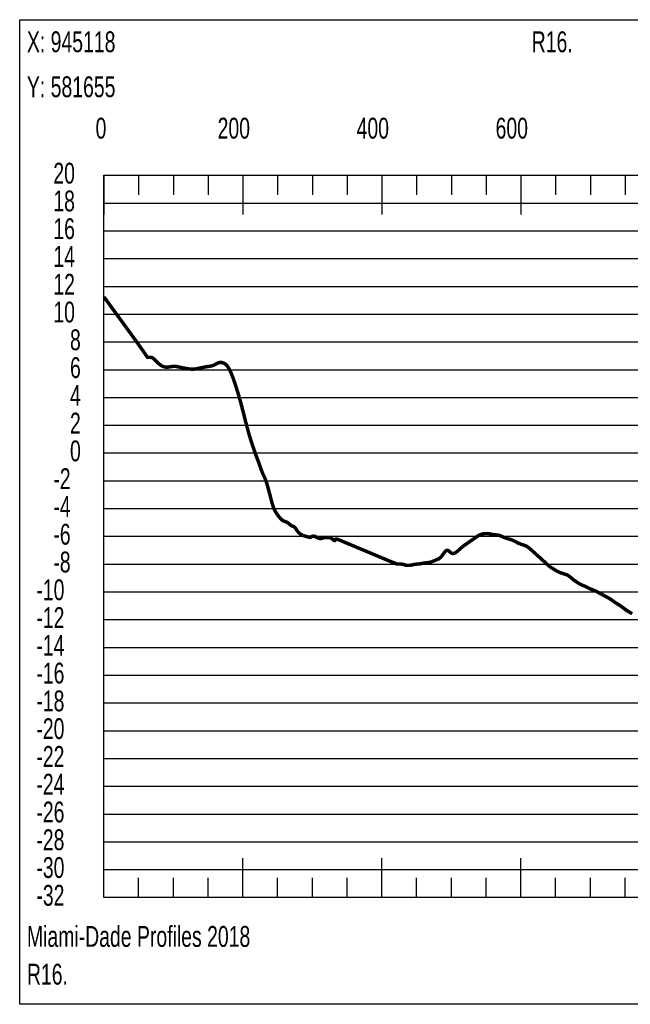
# Model space of a CAD drawing. Header units: inches. Extents: x 471865 to 538526, y 1054316 to 1102451.
# Tile 16 of 114: x 476141 to 477020, y 1074492 to 1075910. Entities that reach past the tile are written whole.
import ezdxf

# ---------------------------------------------------------------- set-up
doc = ezdxf.new("R2010")
doc.units = ezdxf.units.IN
doc.header["$MEASUREMENT"] = 0
for name, color, linetype in [('LABELS', 7, 'Continuous'), ('X_Gr1', 7, 'Continuous'), ('XSECTION', 7, 'Continuous')]:
    doc.layers.add(name, color=color, linetype=linetype)
doc.styles.get("Standard").update_dxf_attribs({"font": 'arial.ttf'})

msp = doc.modelspace()

# ---------------------------------------------------------------- linework, layer by layer
at = {"layer": 'X_Gr1', "color": 6, "linetype": 'Continuous', "lineweight": 18, "true_color": 0xff00ff, "transparency": 33554687, "const_width": 5}
msp.add_lwpolyline([(476262.5, 1075510.7), (476263.9, 1075508.9), (476267.6, 1075503.8), (476273.1, 1075496.2), (476279.9, 1075486.9), (476287.4, 1075476.6), (476295.1, 1075466), (476302.5, 1075455.8), (476308.9, 1075446.9), (476314, 1075439.7), (476317.9, 1075434.2), (476320.7, 1075430.2), (476322.6, 1075427.4), (476323.8, 1075425.6), (476324.6, 1075424.5), (476325, 1075424), (476325.3, 1075423.8), (476325.7, 1075423.7), (476326.1, 1075423.6), (476326.6, 1075423.6), (476327.1, 1075423.6), (476327.7, 1075423.6), (476328.3, 1075423.7), (476328.8, 1075423.7), (476329.4, 1075423.7), (476329.9, 1075423.7), (476330.4, 1075423.7), (476330.9, 1075423.5), (476331.5, 1075423.4), (476332.1, 1075423.1), (476332.7, 1075422.7), (476333.4, 1075422.2), (476334.1, 1075421.6), (476335, 1075420.8), (476336, 1075419.8), (476337, 1075418.8), (476338.1, 1075417.8), (476339.2, 1075416.7), (476340.4, 1075415.6), (476341.5, 1075414.5), (476342.7, 1075413.5), (476343.9, 1075412.6), (476345.1, 1075411.9), (476346.3, 1075411.2), (476347.5, 1075410.6), (476348.6, 1075410.2), (476349.9, 1075409.8), (476351.1, 1075409.6), (476352.3, 1075409.5), (476353.6, 1075409.5), (476354.9, 1075409.6), (476356.2, 1075409.8), (476357.5, 1075410), (476358.8, 1075410.2), (476360.2, 1075410.4), (476361.5, 1075410.6), (476362.9, 1075410.7), (476364.3, 1075410.7), (476365.7, 1075410.6), (476367.1, 1075410.4), (476368.5, 1075410.1), (476369.9, 1075409.8), (476371.3, 1075409.5), (476372.7, 1075409.2), (476374.1, 1075408.9), (476375.4, 1075408.6), (476376.8, 1075408.3), (476378.1, 1075408.1), (476379.4, 1075407.8), (476380.6, 1075407.6), (476381.8, 1075407.4), (476383, 1075407.2), (476384.1, 1075407.1), (476385.2, 1075406.9), (476386.2, 1075406.8), (476387.2, 1075406.7), (476388.2, 1075406.6), (476389.1, 1075406.6), (476390.1, 1075406.6), (476391.1, 1075406.6), (476392.1, 1075406.7), (476393.2, 1075406.8), (476394.3, 1075406.9), (476395.5, 1075407.1), (476396.6, 1075407.4), (476397.8, 1075407.6), (476399, 1075407.9), (476400.3, 1075408.1), (476401.5, 1075408.4), (476402.7, 1075408.7), (476403.9, 1075408.9), (476405.1, 1075409.2), (476406.3, 1075409.4), (476407.5, 1075409.7), (476408.8, 1075409.9), (476410, 1075410.1), (476411.2, 1075410.3), (476412.4, 1075410.5), (476413.6, 1075410.7), (476414.8, 1075410.8), (476416, 1075411.1), (476417.2, 1075411.3), (476418.3, 1075411.6), (476419.4, 1075411.9), (476420.4, 1075412.3), (476421.4, 1075412.7), (476422.3, 1075413.2), (476423.2, 1075413.7), (476424.1, 1075414.3), (476425, 1075414.8), (476426, 1075415.2), (476426.9, 1075415.7), (476427.9, 1075416), (476428.9, 1075416.2), (476430, 1075416.3), (476431.1, 1075416.3), (476432.2, 1075416.2), (476433.4, 1075415.9), (476434.5, 1075415.5), (476435.6, 1075415), (476436.7, 1075414.3), (476437.8, 1075413.5), (476438.8, 1075412.5), (476439.8, 1075411.4), (476440.8, 1075410), (476441.8, 1075408.5), (476442.8, 1075406.9), (476443.8, 1075405), (476444.7, 1075402.9), (476445.7, 1075400.6), (476446.7, 1075398.2), (476447.7, 1075395.5), (476448.8, 1075392.7), (476449.8, 1075389.8), (476450.8, 1075386.8), (476451.8, 1075383.8), (476452.8, 1075380.6), (476453.8, 1075377.4), (476454.8, 1075374.2), (476455.8, 1075370.9), (476456.8, 1075367.5), (476457.8, 1075364.1), (476458.8, 1075360.6), (476459.8, 1075357), (476460.8, 1075353.3), (476461.7, 1075349.5), (476462.7, 1075345.7), (476463.7, 1075341.8), (476464.7, 1075337.8), (476465.7, 1075333.9), (476466.7, 1075330.1), (476467.7, 1075326.2), (476468.7, 1075322.5), (476469.7, 1075318.9), (476470.6, 1075315.4), (476471.6, 1075312), (476472.6, 1075308.7), (476473.6, 1075305.4), (476474.6, 1075302.2), (476475.6, 1075299.1), (476476.7, 1075295.9), (476477.7, 1075292.8), (476478.8, 1075289.8), (476479.9, 1075286.8), (476480.9, 1075283.8), (476482, 1075280.9), (476483, 1075278.1), (476484, 1075275.4), (476485, 1075272.8), (476485.9, 1075270.4), (476486.7, 1075268), (476487.5, 1075265.8), (476488.2, 1075263.7), (476488.9, 1075261.8), (476489.6, 1075260), (476490.3, 1075258.3), (476490.9, 1075256.7), (476491.5, 1075255.3), (476492.1, 1075254), (476492.7, 1075252.7), (476493.3, 1075251.5), (476493.9, 1075250.1), (476494.5, 1075248.7), (476495.1, 1075247.2), (476495.7, 1075245.4), (476496.4, 1075243.4), (476497.1, 1075241.3), (476497.8, 1075238.9), (476498.5, 1075236.4), (476499.2, 1075233.8), (476499.9, 1075231.2), (476500.6, 1075228.5), (476501.3, 1075225.8), (476502, 1075223.2), (476502.7, 1075220.6), (476503.3, 1075218.1), (476504, 1075215.6), (476504.6, 1075213.3), (476505.3, 1075211.2), (476505.9, 1075209.1), (476506.5, 1075207.3), (476507.2, 1075205.7), (476507.9, 1075204.2), (476508.5, 1075202.9), (476509.2, 1075201.7), (476509.9, 1075200.6), (476510.6, 1075199.5), (476511.2, 1075198.5), (476511.9, 1075197.6), (476512.6, 1075196.6), (476513.3, 1075195.7), (476513.9, 1075194.8), (476514.6, 1075193.9), (476515.3, 1075193), (476515.9, 1075192.2), (476516.6, 1075191.5), (476517.2, 1075190.8), (476517.8, 1075190.2), (476518.5, 1075189.7), (476519.1, 1075189.2), (476519.7, 1075188.8), (476520.3, 1075188.4), (476520.9, 1075188.1), (476521.5, 1075187.8), (476522.1, 1075187.6), (476522.7, 1075187.4), (476523.3, 1075187.1), (476523.9, 1075186.9), (476524.5, 1075186.7), (476525.1, 1075186.5), (476525.8, 1075186.2), (476526.4, 1075185.9), (476527, 1075185.5), (476527.6, 1075185), (476528.3, 1075184.5), (476528.9, 1075184), (476529.5, 1075183.4), (476530.1, 1075182.9), (476530.7, 1075182.3), (476531.4, 1075181.9), (476532, 1075181.5), (476532.6, 1075181.1), (476533.2, 1075180.9), (476533.8, 1075180.6), (476534.4, 1075180.4), (476535, 1075180.1), (476535.6, 1075179.9), (476536.2, 1075179.5), (476536.8, 1075179.1), (476537.4, 1075178.5), (476537.9, 1075177.9), (476538.4, 1075177.1), (476539, 1075176.4), (476539.5, 1075175.5), (476540, 1075174.7), (476540.6, 1075173.9), (476541.1, 1075173.2), (476541.6, 1075172.5), (476542.2, 1075171.9), (476542.7, 1075171.3), (476543.3, 1075170.7), (476543.8, 1075170.3), (476544.4, 1075169.8), (476545, 1075169.4), (476545.5, 1075169), (476546.1, 1075168.6), (476546.7, 1075168.3), (476547.2, 1075168), (476547.8, 1075167.7), (476548.4, 1075167.4), (476549, 1075167.2), (476549.6, 1075166.9), (476550.2, 1075166.7), (476550.8, 1075166.5), (476551.4, 1075166.3), (476552, 1075166.2), (476552.6, 1075166), (476553.3, 1075165.8), (476553.9, 1075165.7), (476554.5, 1075165.5), (476555.1, 1075165.3), (476555.7, 1075165.2), (476556.3, 1075165), (476556.9, 1075164.8), (476557.5, 1075164.7), (476558, 1075164.6), (476558.6, 1075164.6), (476559.1, 1075164.6), (476559.7, 1075164.7), (476560.2, 1075164.8), (476560.7, 1075165), (476561.2, 1075165.3), (476561.8, 1075165.5), (476562.3, 1075165.8), (476562.8, 1075166), (476563.3, 1075166.1), (476563.9, 1075166.2), (476564.4, 1075166.2), (476565, 1075166.1), (476565.6, 1075165.9), (476566.2, 1075165.7), (476566.8, 1075165.4), (476567.5, 1075165), (476568.1, 1075164.7), (476568.8, 1075164.4), (476569.5, 1075164), (476570.2, 1075163.7), (476570.9, 1075163.4), (476571.6, 1075163.2), (476572.3, 1075163), (476573, 1075162.8), (476573.7, 1075162.7), (476574.4, 1075162.7), (476575.1, 1075162.8), (476575.8, 1075162.9), (476576.5, 1075163.1), (476577.1, 1075163.3), (476577.8, 1075163.5), (476578.5, 1075163.8), (476579.1, 1075164), (476579.7, 1075164.1), (476580.4, 1075164.2), (476581, 1075164.2), (476581.7, 1075164.2), (476582.3, 1075164.2), (476582.9, 1075164.1), (476583.5, 1075164.1), (476584.1, 1075164), (476584.7, 1075164), (476585.3, 1075164), (476585.9, 1075164), (476586.4, 1075164), (476587, 1075164), (476587.6, 1075164), (476588.1, 1075163.8), (476588.8, 1075163.6), (476589.4, 1075163.3), (476590.1, 1075162.9), (476590.7, 1075162.4), (476591.4, 1075161.8), (476592.1, 1075161.2), (476592.7, 1075160.7), (476593.3, 1075160.2), (476593.8, 1075159.9), (476594.2, 1075159.7), (476594.6, 1075159.7), (476594.8, 1075159.9), (476595.1, 1075160.1), (476595.3, 1075160.5), (476595.5, 1075160.8), (476595.7, 1075161.2), (476596, 1075161.5), (476596.3, 1075161.8), (476596.8, 1075161.9), (476597.3, 1075161.9), (476597.9, 1075161.8), (476598.5, 1075161.6), (476599.2, 1075161.4), (476600, 1075161.1), (476600.8, 1075160.8), (476601.5, 1075160.5), (476602.3, 1075160.1), (476603.1, 1075159.8), (476603.9, 1075159.5), (476604.7, 1075159.2), (476605.4, 1075158.8), (476606.2, 1075158.5), (476607, 1075158.2), (476607.8, 1075157.8), (476608.6, 1075157.5), (476609.4, 1075157.2), (476610.1, 1075156.9), (476610.9, 1075156.5), (476611.7, 1075156.2), (476612.5, 1075155.9), (476613.3, 1075155.5), (476614.1, 1075155.2), (476614.8, 1075154.9), (476615.6, 1075154.6), (476616.4, 1075154.2), (476617.2, 1075153.9), (476618, 1075153.6), (476618.7, 1075153.2), (476619.5, 1075152.9), (476620.3, 1075152.6), (476621.1, 1075152.3), (476621.9, 1075151.9), (476622.7, 1075151.6), (476623.4, 1075151.3), (476624.2, 1075150.9), (476625, 1075150.6), (476625.8, 1075150.3), (476626.6, 1075150), (476627.4, 1075149.6), (476628.1, 1075149.3), (476628.9, 1075149), (476629.7, 1075148.7), (476630.5, 1075148.3), (476631.3, 1075148), (476632, 1075147.7), (476632.8, 1075147.3), (476633.6, 1075147), (476634.4, 1075146.7), (476635.2, 1075146.4), (476636, 1075146), (476636.7, 1075145.7), (476637.5, 1075145.4), (476638.3, 1075145), (476639.1, 1075144.7), (476639.9, 1075144.4), (476640.6, 1075144.1), (476641.4, 1075143.7), (476642.2, 1075143.4), (476643, 1075143.1), (476643.8, 1075142.7), (476644.6, 1075142.4), (476645.3, 1075142.1), (476646.1, 1075141.8), (476646.9, 1075141.4), (476647.7, 1075141.1), (476648.5, 1075140.8), (476649.2, 1075140.4), (476650, 1075140.1), (476650.8, 1075139.8), (476651.6, 1075139.5), (476652.4, 1075139.1), (476653.2, 1075138.8), (476653.9, 1075138.5), (476654.7, 1075138.1), (476655.5, 1075137.8), (476656.3, 1075137.5), (476657.1, 1075137.2), (476657.8, 1075136.8), (476658.6, 1075136.5), (476659.4, 1075136.2), (476660.2, 1075135.9), (476661, 1075135.5), (476661.8, 1075135.2), (476662.5, 1075134.9), (476663.3, 1075134.5), (476664.1, 1075134.2), (476664.9, 1075133.9), (476665.7, 1075133.6), (476666.5, 1075133.2), (476667.2, 1075132.9), (476668, 1075132.6), (476668.8, 1075132.2), (476669.6, 1075131.9), (476670.4, 1075131.6), (476671.1, 1075131.3), (476671.9, 1075130.9), (476672.7, 1075130.6), (476673.5, 1075130.3), (476674.3, 1075130), (476675.1, 1075129.7), (476675.8, 1075129.3), (476676.6, 1075129), (476677.4, 1075128.8), (476678.2, 1075128.5), (476678.9, 1075128.2), (476679.6, 1075127.9), (476680.3, 1075127.7), (476680.9, 1075127.5), (476681.4, 1075127.2), (476681.9, 1075127), (476682.2, 1075126.9), (476682.5, 1075126.7), (476682.8, 1075126.6), (476683, 1075126.4), (476683.2, 1075126.3), (476683.4, 1075126.2), (476683.7, 1075126.1), (476684.1, 1075126.1), (476684.5, 1075126), (476685, 1075126), (476685.6, 1075126), (476686.2, 1075125.9), (476686.8, 1075125.9), (476687.4, 1075125.9), (476687.9, 1075125.9), (476688.4, 1075125.9), (476688.8, 1075125.9), (476689.1, 1075125.9), (476689.5, 1075125.9), (476689.7, 1075125.9), (476690, 1075125.9), (476690.3, 1075125.9), (476690.6, 1075125.8), (476691, 1075125.8), (476691.4, 1075125.7), (476691.9, 1075125.6), (476692.4, 1075125.5), (476692.9, 1075125.4), (476693.5, 1075125.3), (476694, 1075125.2), (476694.5, 1075125.1), (476694.9, 1075125), (476695.3, 1075124.8), (476695.7, 1075124.7), (476696, 1075124.6), (476696.3, 1075124.5), (476696.7, 1075124.4), (476697, 1075124.3), (476697.4, 1075124.2), (476697.9, 1075124.1), (476698.4, 1075124), (476699.1, 1075124), (476699.7, 1075124), (476700.4, 1075124), (476701.2, 1075124), (476702, 1075124.1), (476702.8, 1075124.1), (476703.6, 1075124.3), (476704.5, 1075124.4), (476705.3, 1075124.6), (476706.1, 1075124.7), (476706.9, 1075124.9), (476707.8, 1075125.1), (476708.6, 1075125.3), (476709.5, 1075125.5), (476710.3, 1075125.6), (476711.1, 1075125.7), (476712, 1075125.8), (476712.8, 1075125.9), (476713.7, 1075125.9), (476714.6, 1075126), (476715.4, 1075126.1), (476716.3, 1075126.1), (476717.2, 1075126.3), (476718.1, 1075126.4), (476719, 1075126.6), (476719.9, 1075126.7), (476720.8, 1075126.9), (476721.7, 1075127.1), (476722.6, 1075127.3), (476723.5, 1075127.5), (476724.4, 1075127.6), (476725.4, 1075127.7), (476726.3, 1075127.8), (476727.2, 1075127.9), (476728.2, 1075128), (476729.1, 1075128.1), (476730.1, 1075128.2), (476731.1, 1075128.4), (476732, 1075128.6), (476733, 1075128.9), (476734, 1075129.2), (476734.9, 1075129.6), (476735.9, 1075130), (476736.9, 1075130.4), (476737.9, 1075130.8), (476738.8, 1075131.2), (476739.8, 1075131.6), (476740.8, 1075132), (476741.7, 1075132.3), (476742.7, 1075132.7), (476743.7, 1075133.2), (476744.6, 1075133.7), (476745.6, 1075134.4), (476746.6, 1075135.2), (476747.6, 1075136.3), (476748.6, 1075137.5), (476749.7, 1075138.8), (476750.7, 1075140.3), (476751.7, 1075141.7), (476752.7, 1075143), (476753.7, 1075144.1), (476754.7, 1075145), (476755.6, 1075145.6), (476756.5, 1075145.8), (476757.4, 1075145.6), (476758.2, 1075145.2), (476759, 1075144.6), (476759.8, 1075143.9), (476760.6, 1075143.2), (476761.4, 1075142.5), (476762.2, 1075141.9), (476763, 1075141.5), (476763.9, 1075141.3), (476764.7, 1075141.2), (476765.6, 1075141.3), (476766.5, 1075141.5), (476767.4, 1075141.9), (476768.3, 1075142.3), (476769.3, 1075142.9), (476770.2, 1075143.6), (476771.1, 1075144.3), (476772.1, 1075145.1), (476773, 1075146), (476773.9, 1075146.8), (476774.9, 1075147.7), (476775.7, 1075148.5), (476776.6, 1075149.3), (476777.5, 1075150), (476778.3, 1075150.7), (476779.1, 1075151.3), (476779.8, 1075151.9), (476780.6, 1075152.5), (476781.3, 1075153), (476782.1, 1075153.5), (476782.8, 1075154), (476783.6, 1075154.5), (476784.3, 1075155.1), (476785, 1075155.6), (476785.8, 1075156.1), (476786.5, 1075156.6), (476787.3, 1075157.1), (476788, 1075157.6), (476788.7, 1075158.1), (476789.5, 1075158.7), (476790.2, 1075159.2), (476790.9, 1075159.7), (476791.7, 1075160.2), (476792.4, 1075160.7), (476793.2, 1075161.2), (476793.9, 1075161.7), (476794.6, 1075162.3), (476795.4, 1075162.8), (476796.1, 1075163.3), (476796.8, 1075163.8), (476797.5, 1075164.3), (476798.2, 1075164.7), (476798.8, 1075165.2), (476799.4, 1075165.6), (476799.9, 1075165.9), (476800.4, 1075166.3), (476800.9, 1075166.6), (476801.3, 1075166.8), (476801.7, 1075167.1), (476802.1, 1075167.3), (476802.5, 1075167.6), (476803, 1075167.8), (476803.5, 1075168), (476804.1, 1075168.2), (476804.7, 1075168.5), (476805.4, 1075168.7), (476806.1, 1075168.9), (476806.9, 1075169.1), (476807.7, 1075169.3), (476808.5, 1075169.5), (476809.4, 1075169.6), (476810.2, 1075169.7), (476811.1, 1075169.8), (476812, 1075169.8), (476812.9, 1075169.8), (476813.8, 1075169.8), (476814.7, 1075169.8), (476815.6, 1075169.7), (476816.5, 1075169.6), (476817.4, 1075169.5), (476818.3, 1075169.3), (476819.2, 1075169.1), (476820.1, 1075168.9), (476821.1, 1075168.7), (476822, 1075168.6), (476822.9, 1075168.4), (476823.8, 1075168.3), (476824.8, 1075168.1), (476825.7, 1075168.1), (476826.6, 1075168), (476827.6, 1075167.9), (476828.5, 1075167.8), (476829.4, 1075167.6), (476830.4, 1075167.5), (476831.3, 1075167.3), (476832.2, 1075167), (476833.1, 1075166.6), (476834, 1075166.3), (476834.9, 1075165.9), (476835.8, 1075165.5), (476836.7, 1075165.1), (476837.6, 1075164.6), (476838.5, 1075164.3), (476839.4, 1075163.9), (476840.3, 1075163.6), (476841.2, 1075163.3), (476842.1, 1075163), (476842.9, 1075162.7), (476843.8, 1075162.4), (476844.6, 1075162.2), (476845.5, 1075161.9), (476846.3, 1075161.7), (476847.2, 1075161.4), (476848, 1075161.2), (476848.8, 1075160.9), (476849.6, 1075160.6), (476850.5, 1075160.3), (476851.3, 1075160), (476852.1, 1075159.6), (476852.8, 1075159.2), (476853.6, 1075158.8), (476854.4, 1075158.4), (476855.2, 1075157.9), (476856, 1075157.5), (476856.8, 1075157.1), (476857.6, 1075156.6), (476858.4, 1075156.3), (476859.1, 1075155.9), (476859.9, 1075155.6), (476860.7, 1075155.3), (476861.5, 1075155), (476862.3, 1075154.7), (476863.1, 1075154.4), (476863.9, 1075154.2), (476864.7, 1075153.9), (476865.5, 1075153.7), (476866.3, 1075153.4), (476867.1, 1075153.1), (476868, 1075152.8), (476868.8, 1075152.5), (476869.6, 1075152.1), (476870.4, 1075151.7), (476871.2, 1075151.3), (476872.1, 1075150.7), (476872.9, 1075150.1), (476873.8, 1075149.5), (476874.6, 1075148.8), (476875.4, 1075148.1), (476876.3, 1075147.4), (476877.1, 1075146.7), (476878, 1075145.9), (476878.8, 1075145.2), (476879.6, 1075144.4), (476880.4, 1075143.7), (476881.2, 1075142.9), (476882, 1075142.2), (476882.8, 1075141.5), (476883.6, 1075140.8), (476884.4, 1075140.1), (476885.1, 1075139.4), (476885.9, 1075138.7), (476886.6, 1075138), (476887.3, 1075137.4), (476888, 1075136.7), (476888.7, 1075136.1), (476889.5, 1075135.5), (476890.2, 1075134.8), (476890.9, 1075134.2), (476891.6, 1075133.5), (476892.3, 1075132.9), (476893, 1075132.3), (476893.7, 1075131.6), (476894.4, 1075131), (476895.1, 1075130.3), (476895.8, 1075129.7), (476896.5, 1075129.1), (476897.2, 1075128.4), (476897.9, 1075127.8), (476898.6, 1075127.2), (476899.2, 1075126.6), (476899.8, 1075126), (476900.4, 1075125.5), (476901, 1075125), (476901.5, 1075124.5), (476902, 1075124.1), (476902.5, 1075123.7), (476902.9, 1075123.3), (476903.4, 1075122.9), (476903.9, 1075122.5), (476904.4, 1075122.1), (476905, 1075121.7), (476905.6, 1075121.3), (476906.3, 1075120.8), (476907, 1075120.4), (476907.8, 1075119.9), (476908.5, 1075119.4), (476909.3, 1075118.9), (476910.2, 1075118.4), (476911, 1075117.9), (476911.8, 1075117.4), (476912.6, 1075116.9), (476913.5, 1075116.4), (476914.3, 1075116), (476915.1, 1075115.5), (476915.9, 1075115.1), (476916.8, 1075114.6), (476917.6, 1075114.3), (476918.4, 1075113.9), (476919.3, 1075113.6), (476920.1, 1075113.3), (476920.9, 1075113), (476921.7, 1075112.7), (476922.6, 1075112.4), (476923.4, 1075112.2), (476924.2, 1075111.9), (476925.1, 1075111.7), (476925.9, 1075111.4), (476926.7, 1075111.1), (476927.6, 1075110.8), (476928.4, 1075110.5), (476929.2, 1075110.1), (476930, 1075109.7), (476930.8, 1075109.3), (476931.6, 1075108.7), (476932.4, 1075108.1), (476933.2, 1075107.5), (476933.9, 1075106.9), (476934.7, 1075106.2), (476935.5, 1075105.6), (476936.3, 1075104.9), (476937, 1075104.3), (476937.8, 1075103.6), (476938.5, 1075103.1), (476939.3, 1075102.5), (476940.1, 1075102), (476940.8, 1075101.4), (476941.6, 1075100.9), (476942.4, 1075100.4), (476943.1, 1075099.9), (476943.9, 1075099.4), (476944.6, 1075098.9), (476945.4, 1075098.4), (476946.2, 1075098), (476946.9, 1075097.5), (476947.7, 1075097.1), (476948.5, 1075096.6), (476949.3, 1075096.3), (476950.1, 1075095.9), (476950.8, 1075095.6), (476951.6, 1075095.2), (476952.4, 1075094.9), (476953.2, 1075094.6), (476954, 1075094.3), (476954.9, 1075094), (476955.7, 1075093.6), (476956.5, 1075093.2), (476957.3, 1075092.8), (476958.1, 1075092.4), (476959, 1075091.9), (476959.8, 1075091.5), (476960.6, 1075091.1), (476961.4, 1075090.6), (476962.2, 1075090.3), (476963.1, 1075089.9), (476963.9, 1075089.6), (476964.7, 1075089.2), (476965.5, 1075088.9), (476966.4, 1075088.6), (476967.2, 1075088.3), (476968.1, 1075088), (476968.9, 1075087.6), (476969.8, 1075087.2), (476970.6, 1075086.8), (476971.5, 1075086.3), (476972.4, 1075085.9), (476973.3, 1075085.4), (476974.2, 1075084.9), (476975.1, 1075084.4), (476976, 1075083.9), (476976.9, 1075083.4), (476977.8, 1075082.9), (476978.8, 1075082.4), (476979.7, 1075081.9), (476980.6, 1075081.4), (476981.6, 1075080.9), (476982.5, 1075080.4), (476983.4, 1075079.9), (476984.4, 1075079.4), (476985.3, 1075078.9), (476986.3, 1075078.4), (476987.2, 1075077.9), (476988.2, 1075077.3), (476989.1, 1075076.8), (476990.1, 1075076.2), (476991, 1075075.6), (476992, 1075075), (476993, 1075074.3), (476993.9, 1075073.6), (476994.9, 1075072.9), (476995.8, 1075072.2), (476996.8, 1075071.6), (476997.7, 1075070.9), (476998.7, 1075070.3), (476999.6, 1075069.6), (477000.5, 1075069.1), (477001.5, 1075068.5), (477002.4, 1075067.9), (477003.3, 1075067.4), (477004.2, 1075066.8), (477005.2, 1075066.2), (477006.1, 1075065.6), (477007, 1075065), (477007.9, 1075064.3), (477008.8, 1075063.6), (477009.7, 1075062.9), (477010.6, 1075062.2), (477011.5, 1075061.6), (477012.4, 1075060.9), (477013.3, 1075060.3), (477014.1, 1075059.6), (477015, 1075059.1), (477015.9, 1075058.5), (477016.7, 1075058), (477017.6, 1075057.4), (477018.5, 1075056.9), (477019.3, 1075056.4), (477020.2, 1075055.9), (477021, 1075055.4), (477021.9, 1075054.9), (477022.7, 1075054.4)], dxfattribs=at)
at = {"layer": 'XSECTION', "color": 18, "linetype": 'Continuous', "true_color": 0x000000}
for points in [[(476141.3, 1075909.9), (479783.7, 1075909.9), (479783.7, 1074491.9), (476141.3, 1074491.9), (476141.3, 1075909.9)], [(476262.5, 1075685.9), (479662.5, 1075685.9), (479662.5, 1074645.9), (476262.5, 1074645.9), (476262.5, 1075685.9)], [(476262.5, 1075685.9), (476262.5, 1075629.5)], [(476262.5, 1075685.9), (476262.5, 1075629.5)], [(476262.5, 1075685.9), (476262.5, 1075657.9)], [(476262.5, 1075685.9), (476262.5, 1075657.9)], [(476312.5, 1075685.9), (476312.5, 1075657.9)], [(476362.5, 1075685.9), (476362.5, 1075657.9)], [(476412.5, 1075685.9), (476412.5, 1075657.9)], [(476462.5, 1075685.9), (476462.5, 1075629.5)], [(476462.5, 1075685.9), (476462.5, 1075657.9)], [(476512.5, 1075685.9), (476512.5, 1075657.9)], [(476562.5, 1075685.9), (476562.5, 1075657.9)], [(476612.5, 1075685.9), (476612.5, 1075657.9)], [(476662.5, 1075685.9), (476662.5, 1075629.5)], [(476662.5, 1075685.9), (476662.5, 1075657.9)], [(476712.5, 1075685.9), (476712.5, 1075657.9)], [(476762.5, 1075685.9), (476762.5, 1075657.9)], [(476812.5, 1075685.9), (476812.5, 1075657.9)], [(476862.5, 1075685.9), (476862.5, 1075629.5)], [(476862.5, 1075685.9), (476862.5, 1075657.9)], [(476912.5, 1075685.9), (476912.5, 1075657.9)], [(476962.5, 1075685.9), (476962.5, 1075657.9)], [(477012.5, 1075685.9), (477012.5, 1075657.9)], [(476262.5, 1075445.9), (476290.5, 1075445.9)], [(476262.5, 1075245.9), (476290.5, 1075245.9)], [(476262.5, 1075045.9), (476290.5, 1075045.9)], [(476262.5, 1074845.9), (476290.5, 1074845.9)], [(476262.5, 1074645.9), (476262.5, 1074702.3)], [(476262.5, 1074645.9), (476262.5, 1074702.3)], [(476462.5, 1074645.9), (476462.5, 1074702.3)], [(476662.5, 1074645.9), (476662.5, 1074702.3)], [(476862.5, 1074645.9), (476862.5, 1074702.3)], [(476262.5, 1074645.9), (476262.5, 1074673.9)], [(476262.5, 1074645.9), (476262.5, 1074673.9)], [(476312.5, 1074645.9), (476312.5, 1074673.9)], [(476362.5, 1074645.9), (476362.5, 1074673.9)], [(476412.5, 1074645.9), (476412.5, 1074673.9)], [(476462.5, 1074645.9), (476462.5, 1074673.9)], [(476512.5, 1074645.9), (476512.5, 1074673.9)], [(476562.5, 1074645.9), (476562.5, 1074673.9)], [(476612.5, 1074645.9), (476612.5, 1074673.9)], [(476662.5, 1074645.9), (476662.5, 1074673.9)], [(476712.5, 1074645.9), (476712.5, 1074673.9)], [(476762.5, 1074645.9), (476762.5, 1074673.9)], [(476812.5, 1074645.9), (476812.5, 1074673.9)], [(476862.5, 1074645.9), (476862.5, 1074673.9)], [(476912.5, 1074645.9), (476912.5, 1074673.9)], [(476962.5, 1074645.9), (476962.5, 1074673.9)], [(477012.5, 1074645.9), (477012.5, 1074673.9)]]:
    msp.add_lwpolyline(points, dxfattribs=at)
at = {"layer": 'XSECTION', "color": 18, "true_color": 0x000000}
for points in [[(476262.5, 1075645.9), (479662.5, 1075645.9)], [(476262.5, 1075605.9), (479662.5, 1075605.9)], [(476262.5, 1075565.9), (479662.5, 1075565.9)], [(476262.5, 1075525.9), (479662.5, 1075525.9)], [(476262.5, 1075485.9), (479662.5, 1075485.9)], [(476262.5, 1075445.9), (479662.5, 1075445.9)], [(476262.5, 1075405.9), (479662.5, 1075405.9)], [(476262.5, 1075365.9), (479662.5, 1075365.9)], [(476262.5, 1075325.9), (479662.5, 1075325.9)], [(476262.5, 1075285.9), (479662.5, 1075285.9)], [(476262.5, 1075245.9), (479662.5, 1075245.9)], [(476262.5, 1075205.9), (479662.5, 1075205.9)], [(476262.5, 1075165.9), (479662.5, 1075165.9)], [(476262.5, 1075125.9), (479662.5, 1075125.9)], [(476262.5, 1075085.9), (479662.5, 1075085.9)], [(476262.5, 1075045.9), (479662.5, 1075045.9)], [(476262.5, 1075005.9), (479662.5, 1075005.9)], [(476262.5, 1074965.9), (479662.5, 1074965.9)], [(476262.5, 1074925.9), (479662.5, 1074925.9)], [(476262.5, 1074885.9), (479662.5, 1074885.9)], [(476262.5, 1074845.9), (479662.5, 1074845.9)], [(476262.5, 1074805.9), (479662.5, 1074805.9)], [(476262.5, 1074765.9), (479662.5, 1074765.9)], [(476262.5, 1074725.9), (479662.5, 1074725.9)], [(476262.5, 1074685.9), (479662.5, 1074685.9)]]:
    msp.add_lwpolyline(points, dxfattribs=at)

# ---------------------------------------------------------------- texts
at = {"layer": 'LABELS', "color": 18, "true_color": 0x000000, "width": 0.666667}
for s, p in [('X: 945118', (476151.7, 1075863.1)), ('R16.', (476878.1, 1075863.1)), ('Y: 581655', (476151.7, 1075798.3)), ('0', (476250.5, 1075738.7)), ('0', (476250.5, 1075738.7)), ('200', (476426.1, 1075738.7)), ('400', (476626.1, 1075738.7)), ('600', (476826.1, 1075738.7)), ('20', (476189.7, 1075673.9)), ('18', (476189.7, 1075633.9)), ('16', (476189.7, 1075593.9)), ('14', (476189.7, 1075553.9)), ('12', (476189.7, 1075513.9)), ('10', (476189.7, 1075473.9)), ('8', (476213.7, 1075433.9)), ('6', (476213.7, 1075393.9)), ('4', (476213.7, 1075353.9)), ('2', (476213.7, 1075313.9)), ('0', (476213.7, 1075273.9)), ('-2', (476189.7, 1075233.9)), ('-4', (476189.7, 1075193.9)), ('-6', (476189.7, 1075153.9)), ('-8', (476189.7, 1075113.9)), ('-10', (476165.3, 1075073.9)), ('-12', (476165.3, 1075033.9)), ('-14', (476165.3, 1074993.9)), ('-16', (476165.3, 1074953.9)), ('-18', (476165.3, 1074913.9)), ('-20', (476165.3, 1074873.9)), ('-22', (476165.3, 1074833.9)), ('-24', (476165.3, 1074793.9)), ('-26', (476165.3, 1074753.9)), ('-28', (476165.3, 1074713.9)), ('-30', (476165.3, 1074673.9)), ('-32', (476165.3, 1074633.9)), ('Miami-Dade Profiles 2018', (476151.7, 1074574.7)), ('R16.', (476151.7, 1074520.3))]:
    msp.add_text(s, height=30, dxfattribs=at).set_placement(p)

doc.saveas('drawing.dxf')
